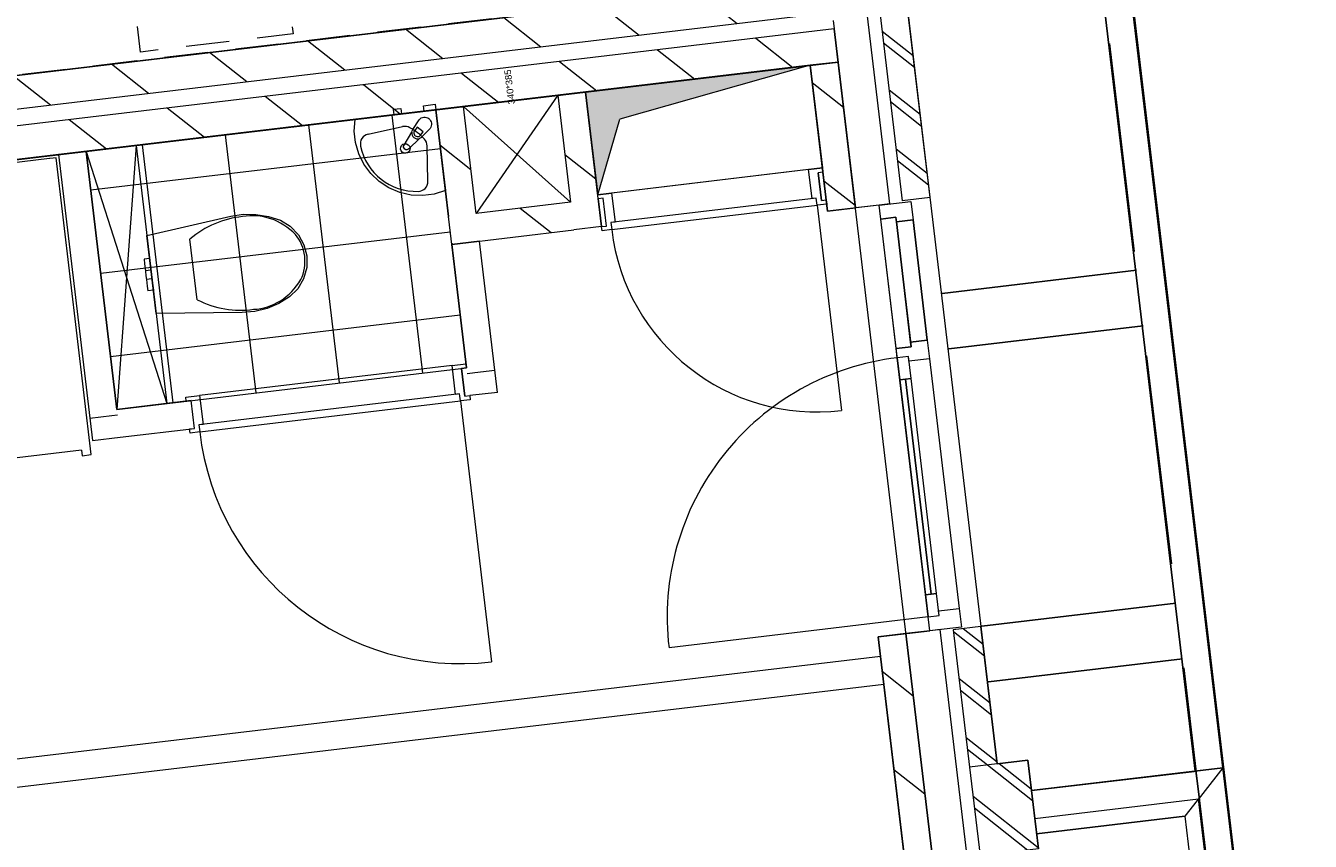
# Model space of a CAD drawing. Header units: metres. Extents: x 136314.7 to 136393.7, y 453293.7 to 453383.2.
# Tile 44 of 95: x 136337.8 to 136342.4, y 453336.6 to 453339.5. Entities that reach past the tile are written whole.
import ezdxf

# ---------------------------------------------------------------- set-up
doc = ezdxf.new("R2010")
doc.units = ezdxf.units.M
doc.set_wipeout_variables(frame=1)
for name, pattern in [('B0701', [234.1199934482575, 155.9999942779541, -78.11999917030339]), ('HIDDEN__G5', [1.125, 0.75, -0.375]), ('Wipeout_Contour', [1000, 0, -1000])]:
    doc.linetypes.add(name, pattern=pattern)
for name, color, linetype in [('-DR-nw-vh-band 10x20', 2, 'HIDDEN__G5'), ('-DR-nw-vh-kantverharding', 4, 'Continuous'), ('kavelgrens', 211, 'Continuous'), ('SIT_Situatie plgr_1_23 Vloeren', 7, 'Continuous'), ('SIT_Situatie plgr_1_74 Sanitair', 7, 'Continuous'), ('SIT_Situatie plgr_1_New_21 Buitenwanden', 7, 'Continuous'), ('SIT_Situatie plgr_1_New_21 Buitenwanden Afdek-arcering', 7, 'Continuous'), ('SIT_Situatie plgr_1_New_21 Buitenwanden Deuren', 7, 'Continuous'), ('SIT_Situatie plgr_1_New_21 Buitenwanden Doorsnede-arcering', 7, 'Continuous'), ('SIT_Situatie plgr_1_New_22 C Binnenwanden', 7, 'Continuous'), ('SIT_Situatie plgr_1_New_22 C Binnenwanden Doorsnede-arcering', 7, 'Continuous'), ('SIT_Situatie plgr_1_New_22 NC Binnenwanden', 7, 'Continuous'), ('SIT_Situatie plgr_1_New_22 NC Binnenwanden Deuren', 7, 'Continuous'), ('SIT_Situatie plgr_1_New_22 NC Binnenwanden Doorsnede-arcering', 7, 'Continuous'), ('SIT_Situatie plgr_1_New_23 Vloeren', 7, 'Continuous'), ('SIT_Situatie plgr_1_New_24 Trappen', 7, 'Continuous'), ('SIT_Situatie plgr_1_New_31 Buitenwandopeningen', 7, 'Continuous'), ('SIT_Situatie plgr_1_New_43 Vloerafwerking', 7, 'Continuous'), ('SIT_Situatie plgr_1_New_43 Vloerafwerking Afdek-arcering', 7, 'Continuous'), ('SIT_Situatie plgr_1_New_73 Keuken', 7, 'Continuous'), ('SIT_Situatie plgr_1_New_74 Sanitair', 7, 'Continuous'), ('SIT_Situatie plgr_1_New_74 Sanitair 2D arcering', 7, 'Continuous'), ('SIT_Situatie plgr_1_New_90 Terrein perceel', 7, 'Continuous')]:
    doc.layers.add(name, color=color, linetype=linetype)
doc.styles.add('GENERATED_STYLE_1', font='arial.ttf')
pattern_1 = [(141.7747708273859, (10009.07149272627, -8639.587878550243), (92.81315601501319, 117.8376767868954), []), (141.7747708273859, (9990.508861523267, -8663.155413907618), (92.81315601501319, 117.8376767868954), [])]
pattern_2 = [(141.7747708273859, (10009.07149272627, -8639.587878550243), (154.6885933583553, 196.396127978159), [])]

# ---------------------------------------------------------------- blocks, each defined once
blk = doc.blocks.new('*X32')
at = {"layer": 'SIT_Situatie plgr_1_New_22 NC Binnenwanden Doorsnede-arcering', "color": 7, "linetype": 'Continuous', "lineweight": 0}
blk.add_line((149796.8247538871, -109768.4553052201), (149816.6852647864, -109766.0959517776), dxfattribs=at)
blk = doc.blocks.new('*X33')
at = {"layer": 'SIT_Situatie plgr_1_New_22 NC Binnenwanden Doorsnede-arcering', "color": 7, "linetype": 'Continuous', "lineweight": 0}
blk.add_line((149717.3835102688, -109777.8926239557), (149796.824754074, -109768.4553051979), dxfattribs=at)
blk = doc.blocks.new('*X34')
at = {"layer": 'SIT_Situatie plgr_1_New_22 NC Binnenwanden Doorsnede-arcering', "color": 7, "linetype": 'Continuous', "lineweight": 0}
blk.add_line((151067.8873822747, -109617.4578810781), (151087.7479104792, -109615.0985255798), dxfattribs=at)
blk = doc.blocks.new('*X35')
at = {"layer": 'SIT_Situatie plgr_1_New_22 NC Binnenwanden Doorsnede-arcering', "color": 7, "linetype": 'Continuous', "lineweight": 0}
for p, q in [((151087.7479102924, -109615.098525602), (151095.2751277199, -109614.2043206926)), ((151095.2751277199, -109614.2043206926), (151167.189137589, -109605.6612088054))]:
    blk.add_line(p, q, dxfattribs=at)
blk = doc.blocks.new('*X36')
at = {"layer": 'SIT_Situatie plgr_1_New_22 NC Binnenwanden Doorsnede-arcering', "color": 7, "linetype": 'Continuous', "lineweight": 0}
for p, q in [((152341.5467761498, -108897.1792682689), (152346.6001017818, -108939.7170360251)), ((152346.6001017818, -108939.7170360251), (152353.3434482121, -108996.4810218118))]:
    blk.add_line(p, q, dxfattribs=at)
blk = doc.blocks.new('Woonblock 3 Jutfasehof')
at = {"layer": 'SIT_Situatie plgr_1_New_22 C Binnenwanden Doorsnede-arcering', "linetype": 'Continuous', "lineweight": 0}
h = blk.add_hatch(dxfattribs=at)
h.set_pattern_fill('130_KALKZANDSTEEN_0001', color=252, style=0, pattern_type=2)
h.set_pattern_definition(pattern_2)
h.paths.add_polyline_path([(-1721.963007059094, 5424.743942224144), (-12108.92656868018, 4190.812027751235), (-12094.77056201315, 4071.649921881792), (-1707.807000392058, 5305.581836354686)])
h = blk.add_hatch(dxfattribs=at)
h.set_pattern_fill('130_KALKZANDSTEEN_0001', color=252, style=0, pattern_type=2)
h.set_pattern_definition(pattern_2)
h.paths.add_polyline_path([(-1700.728997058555, 5246.000783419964), (-12087.69255867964, 4012.068868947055), (-12073.53655201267, 3892.906763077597), (-1686.572990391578, 5126.838677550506)])
at = {"layer": 'SIT_Situatie plgr_1_New_22 NC Binnenwanden Doorsnede-arcering', "linetype": 'Continuous', "lineweight": 0}
h = blk.add_hatch(dxfattribs=at)
h.set_pattern_fill('130_KALKZANDSTEEN_0001', color=252, style=0, pattern_type=2)
h.set_pattern_definition(pattern_2)
h.paths.add_polyline_path([(-1785.87474528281, 5115.042005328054), (-1723.82425223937, 4592.714798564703), (-1624.522497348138, 4604.511470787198), (-1686.572990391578, 5126.838677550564)])
h = blk.add_hatch(dxfattribs=at)
h.set_pattern_fill('130_KALKZANDSTEEN_0001', color=252, style=0, pattern_type=2)
h.set_pattern_definition(pattern_2)
h.paths.add_polyline_path([(-2544.801811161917, 4637.177065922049), (-2590.219002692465, 5019.488851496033), (-2689.520757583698, 5007.692179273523), (-2644.103565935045, 4625.380392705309)])
h = blk.add_hatch(dxfattribs=at)
h.set_pattern_fill('130_KALKZANDSTEEN_0001', color=252, style=0, pattern_type=2)
h.set_pattern_definition(pattern_2)
h.paths.add_polyline_path([(-2981.729715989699, 4585.271681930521), (-3027.146927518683, 4967.583573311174), (-3126.448682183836, 4955.786899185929), (-3081.031470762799, 4573.475008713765)])
h = blk.add_hatch(dxfattribs=at)
h.set_pattern_fill('130_KALKZANDSTEEN_0001', color=252, style=0, pattern_type=2)
h.set_pattern_definition(pattern_2)
h.paths.add_polyline_path([(-2644.103565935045, 4625.380392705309), (-2981.729715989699, 4585.271681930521), (-2969.933041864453, 4485.969927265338), (-2632.30689371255, 4526.078637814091)])
h = blk.add_hatch(dxfattribs=at)
h.set_pattern_fill('130_KALKZANDSTEEN_0001', color=252, style=0, pattern_type=2)
h.set_pattern_definition(pattern_2)
h.paths.add_polyline_path([(-3069.234796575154, 4474.173254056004), (-2981.729715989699, 4585.271681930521), (-3081.031470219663, 4573.475008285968)])
h = blk.add_hatch(dxfattribs=at)
h.set_pattern_fill('130_KALKZANDSTEEN_0001', color=252, style=0, pattern_type=2)
h.set_pattern_definition(pattern_2)
h.paths.add_polyline_path([(-2981.729715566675, 4585.271681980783), (-3069.234796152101, 4474.173254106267), (-2969.933041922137, 4485.969927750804)])
h = blk.add_hatch(dxfattribs=at)
h.set_pattern_fill('130_KALKZANDSTEEN_0001', color=252, style=0, pattern_type=2)
h.set_pattern_definition(pattern_2)
h.paths.add_polyline_path([(-1542.863300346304, 3069.425878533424), (-1445.304821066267, 2248.200365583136), (-1346.003066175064, 2259.997037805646), (-1443.561545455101, 3081.222550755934)])
at = {"layer": 'SIT_Situatie plgr_1_New_43 Vloerafwerking Afdek-arcering', "linetype": 'Continuous', "lineweight": 0}
h = blk.add_hatch(dxfattribs=at)
h.set_pattern_fill('950_RASTER_300_0001', color=252, style=0, pattern_type=2)
h.set_pattern_definition([(96.77477082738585, (-3697.195209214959, 4419.71467911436), (297.9052646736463, 35.39001666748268), []), (186.7747708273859, (-3697.195209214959, 4419.71467911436), (-35.3900166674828, 297.9052646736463), [])])
h.paths.add_polyline_path([(-3016.739627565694, 4032.280553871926), (-3126.448679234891, 4955.786874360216), (-4377.650790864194, 4807.148804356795), (-4267.941739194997, 3883.642483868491)])
at = {"layer": 'SIT_Situatie plgr_1_New_74 Sanitair 2D arcering', "linetype": 'Continuous', "lineweight": 0}
blk.add_hatch(color=252, dxfattribs=at).paths.add_polyline_path([(-1785.874802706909, 5115.041905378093), (-2590.219017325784, 5019.488860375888), (-2546.57132885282, 4652.072356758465), (-2467.342683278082, 4922.707078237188)])
at = {"layer": 'SIT_Situatie plgr_1_New_21 Buitenwanden', "color": 252, "linetype": 'Continuous', "lineweight": 0}
for p, q in [((-1358.162036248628, 3091.367688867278), (-1443.561545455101, 3081.222550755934)), ((-1320.427369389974, 3095.850424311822), (-1358.162036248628, 3091.367688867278))]:
    blk.add_line(p, q, dxfattribs=at)
at = {"layer": 'SIT_Situatie plgr_1_New_21 Buitenwanden', "color": 252, "linetype": 'Continuous', "lineweight": 0, "flags": 128}
for points in [[(-1704.267998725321, 5275.791309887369), (-1624.522494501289, 4604.511446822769)], [(-1443.561542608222, 3081.22252679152), (-1346.003066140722, 2259.997037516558)]]:
    blk.add_lwpolyline(points, dxfattribs=at)
at = {"layer": 'SIT_Situatie plgr_1_New_21 Buitenwanden Deuren', "color": 252, "linetype": 'Continuous', "lineweight": 0}
for p, q in [((-1479.601704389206, 4571.375934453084), (-1533.224652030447, 4565.00573145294)), ((-1477.59627011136, 4554.494636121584), (-1479.601704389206, 4571.375934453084)), ((-1418.015217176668, 4561.572639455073), (-1477.59627011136, 4554.494636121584)), ((-1477.59627011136, 4554.494636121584), (-1426.516679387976, 4124.518037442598)), ((-1366.935626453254, 4131.596040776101), (-1418.015217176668, 4561.572639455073)), ((-1478.1341927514, 4101.266536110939), (-1424.51124511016, 4107.636739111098)), ((-1474.241290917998, 4068.496956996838), (-1478.1341927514, 4101.266536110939)), ((-1426.516679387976, 4124.518037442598), (-1366.935626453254, 4131.596040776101)), ((-1424.51124511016, 4107.636739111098), (-1426.516679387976, 4124.518037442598)), ((-1366.935626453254, 4131.596040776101), (-1359.031856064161, 4065.063864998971)), ((-1434.520588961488, 4073.21562588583), (-1474.241290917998, 4068.496956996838)), ((-1434.520588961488, 4073.21562588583), (-1474.241290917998, 4068.496956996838)), ((-1364.060372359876, 3141.018566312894), (-1474.241290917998, 4068.496956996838)), ((-1474.241290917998, 4068.496956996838), (-1464.803953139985, 3989.055553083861)), ((-1432.515154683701, 4056.33432755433), (-1434.520588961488, 4073.21562588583)), ((-1425.083251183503, 3993.774221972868), (-1434.520588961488, 4073.21562588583)), ((-1359.031856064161, 4065.063864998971), (-1432.515154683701, 4056.33432755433)), ((-1359.031856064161, 4065.063864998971), (-1252.86180606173, 3171.348070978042)), ((-1464.803953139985, 3989.055553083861), (-1425.083251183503, 3993.774221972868)), ((-1444.943602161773, 3991.414887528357), (-1353.637359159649, 3222.819304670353)), ((-1333.777008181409, 3225.178639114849), (-1373.49771013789, 3220.459970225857)), ((-1373.49771013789, 3220.459970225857), (-1364.060372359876, 3141.018566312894)), ((-1324.339670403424, 3145.737235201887), (-1333.777008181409, 3225.178639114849)), ((-1364.060372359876, 3141.018566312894), (-2291.538763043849, 3030.837647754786)), ((-1364.060372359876, 3141.018566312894), (-1324.339670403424, 3145.737235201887)), ((-1364.060372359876, 3141.018566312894), (-1324.339670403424, 3145.737235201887)), ((-1358.162036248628, 3091.367688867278), (-1364.060372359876, 3141.018566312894)), ((-1326.345104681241, 3162.618533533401), (-1252.86180606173, 3171.348070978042)), ((-1324.339670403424, 3145.737235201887), (-1326.345104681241, 3162.618533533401)), ((-1358.162036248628, 3091.367688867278), (-1443.561545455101, 3081.222550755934)), ((-1320.427369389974, 3095.850424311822), (-1358.162036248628, 3091.367688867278)), ((-1320.427369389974, 3095.850424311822), (-1358.162036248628, 3091.367688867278))]:
    blk.add_line(p, q, dxfattribs=at)
at = {"layer": 'SIT_Situatie plgr_1_New_21 Buitenwanden Deuren', "color": 252, "linetype": 'Continuous', "lineweight": 0, "flags": 128}
for points in [[(-1478.1341927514, 4101.266536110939), (-1533.224652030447, 4565.00573145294), (-1479.601704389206, 4571.375934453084), (-1424.51124511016, 4107.636739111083)], [(-1426.516679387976, 4124.518037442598), (-1477.59627011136, 4554.494636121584), (-1418.015217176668, 4561.572639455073), (-1366.935626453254, 4131.596040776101)], [(-1464.803953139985, 3989.055553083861), (-1373.49771013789, 3220.459970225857), (-1353.637359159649, 3222.819304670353), (-1444.943602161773, 3991.414887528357)], [(-1444.943602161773, 3991.414887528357), (-1353.637359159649, 3222.819304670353), (-1333.777008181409, 3225.178639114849), (-1425.083251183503, 3993.774221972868)]]:
    blk.add_lwpolyline(points, close=True, dxfattribs=at)
at = {"layer": 'SIT_Situatie plgr_1_New_21 Buitenwanden Deuren', "color": 252, "linetype": 'Continuous', "lineweight": 0}
blk.add_arc((-1364.060372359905, 3141.018566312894), 933.9999999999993, 96.7747708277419, 186.7747708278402, dxfattribs=at)
at = {"layer": 'SIT_Situatie plgr_1_New_22 C Binnenwanden', "color": 252, "linetype": 'Continuous', "lineweight": 0, "flags": 128}
for points in [[(-1721.963007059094, 5424.743942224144), (-12108.92656868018, 4190.812027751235)], [(-12094.77056201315, 4071.649921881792), (-1707.807000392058, 5305.581836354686)], [(-1700.728997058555, 5246.000783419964), (-12087.69255867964, 4012.068868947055)], [(-1686.572990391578, 5126.838677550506), (-1700.728997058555, 5246.000783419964)], [(-12073.53655201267, 3892.906763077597), (-1686.572990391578, 5126.838677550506)]]:
    blk.add_lwpolyline(points, dxfattribs=at)
at = {"layer": 'SIT_Situatie plgr_1_New_22 NC Binnenwanden', "color": 252, "linetype": 'Continuous', "lineweight": 0}
for p, q in [((-1746.038742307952, 4631.363953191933), (-1757.835414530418, 4730.66570808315)), ((-2515.627342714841, 4539.939743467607), (-2527.424014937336, 4639.241498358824)), ((-3022.320768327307, 3930.914587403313), (-3034.117440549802, 4030.21634229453)), ((-3990.51287851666, 3815.897033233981), (-4002.309550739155, 3915.198788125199))]:
    blk.add_line(p, q, dxfattribs=at)
at = {"layer": 'SIT_Situatie plgr_1_New_22 NC Binnenwanden', "color": 252, "linetype": 'Continuous', "lineweight": 0, "flags": 128}
for points in [[(-1686.572990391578, 5126.838677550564), (-1785.87474528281, 5115.042005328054)], [(-1785.87474528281, 5115.042005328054), (-1723.82425223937, 4592.714798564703)], [(-1624.522497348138, 4604.511470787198), (-1686.572990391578, 5126.838677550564)], [(-2590.219002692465, 5019.488851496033), (-2689.520757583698, 5007.692179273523)], [(-2533.00513893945, 4537.875311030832), (-2590.219002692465, 5019.488851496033)], [(-3027.146927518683, 4967.583573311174), (-3126.448682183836, 4955.786899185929)], [(-2981.729715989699, 4585.271681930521), (-3027.146927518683, 4967.583573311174)], [(-2689.520757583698, 5007.692179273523), (-2644.103565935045, 4625.380392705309)], [(-3126.448682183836, 4955.786899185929), (-3081.031470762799, 4573.47500871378)], [(-4377.650790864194, 4807.148804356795), (-4476.952545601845, 4795.352130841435)], [(-4476.952545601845, 4795.352130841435), (-4355.446830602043, 3772.544243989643)], [(-4267.941749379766, 3883.642672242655), (-4377.650790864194, 4807.148804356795)], [(-1740.457607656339, 4732.730125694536), (-1757.835408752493, 4730.665708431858)], [(-1728.660933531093, 4633.428371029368), (-1740.457607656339, 4732.730125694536)], [(-2644.103565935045, 4625.380392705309), (-2981.729715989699, 4585.271681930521)], [(-2527.42401011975, 4639.24148363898), (-2544.801811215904, 4637.177066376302)], [(-2544.801811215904, 4637.177066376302), (-2533.005138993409, 4537.875311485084)], [(-1746.038746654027, 4631.363952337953), (-1728.660933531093, 4633.428371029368)], [(-1723.82425223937, 4592.714798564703), (-1624.522497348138, 4604.511470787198)], [(-3069.234796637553, 4474.173254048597), (-3081.031470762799, 4573.47500871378)], [(-3069.234796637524, 4474.173254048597), (-2632.30689371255, 4526.078637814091)], [(-2533.00513893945, 4537.875311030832), (-2632.30689371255, 4526.078637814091)], [(-2533.005138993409, 4537.875311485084), (-2515.62733785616, 4539.939728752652)], [(-2969.933041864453, 4485.969927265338), (-3069.234796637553, 4474.173254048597)], [(-3069.234796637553, 4474.173254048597), (-3016.739634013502, 4032.280759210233)], [(-2905.641205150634, 3944.775678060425), (-2969.933041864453, 4485.969927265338)], [(-3016.739634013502, 4032.280759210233), (-3034.117447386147, 4030.216340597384)], [(-4002.309549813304, 3915.198774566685), (-4267.941749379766, 3883.642672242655)], [(-3022.320757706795, 3930.914587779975), (-3004.942959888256, 3932.97900454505)], [(-2905.641205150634, 3944.775678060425), (-3004.942959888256, 3932.97900454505)], [(-4355.446830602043, 3772.544243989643), (-4256.145075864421, 3784.340917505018)], [(-4256.145075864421, 3784.340917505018), (-3990.512887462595, 3815.897018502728)], [(-1443.561545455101, 3081.222550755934), (-1542.863300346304, 3069.425878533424)], [(-1346.003066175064, 2259.997037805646), (-1443.561545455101, 3081.222550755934)], [(-1542.863300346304, 3069.425878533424), (-1445.304821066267, 2248.200365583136)], [(-1534.605703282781, 2999.914717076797), (-5241.043674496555, 2559.603854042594)], [(-1522.809029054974, 2900.612962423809), (-1534.605703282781, 2999.914717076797)], [(-5229.247000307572, 2460.302099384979), (-1522.809029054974, 2900.612962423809)]]:
    blk.add_lwpolyline(points, dxfattribs=at)
at = {"layer": 'SIT_Situatie plgr_1_New_22 NC Binnenwanden Deuren', "color": 252, "linetype": 'Continuous', "lineweight": 0}
for p, q in [((-1791.877986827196, 4741.727051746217), (-2496.920444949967, 4657.970665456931)), ((-1791.877986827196, 4741.727051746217), (-1742.227109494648, 4747.625388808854)), ((-1779.550462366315, 4637.956718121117), (-1791.877986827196, 4741.727051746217)), ((-1742.227109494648, 4747.625388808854), (-1740.457608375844, 4732.730125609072)), ((-1740.457608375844, 4732.730125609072), (-1757.835415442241, 4730.665707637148)), ((-1757.835415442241, 4730.665707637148), (-1746.038741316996, 4631.36395297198)), ((-1746.038741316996, 4631.36395297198), (-1757.835415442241, 4730.665707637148)), ((-1746.038741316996, 4631.36395297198), (-1757.835415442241, 4730.665707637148)), ((-2546.571322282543, 4652.072328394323), (-2496.920444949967, 4657.970665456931)), ((-2544.801821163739, 4637.177065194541), (-2546.571322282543, 4652.072328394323)), ((-2496.920444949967, 4657.970665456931), (-2484.592920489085, 4554.200331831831)), ((-2527.424014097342, 4639.24148316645), (-2544.801821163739, 4637.177065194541)), ((-2515.627339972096, 4539.939728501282), (-2527.424014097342, 4639.24148316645)), ((-2515.627339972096, 4539.939728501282), (-2527.424014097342, 4639.24148316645)), ((-2515.627339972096, 4539.939728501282), (-2527.424014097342, 4639.24148316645)), ((-1764.655199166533, 4639.726219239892), (-2499.488183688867, 4552.430830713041)), ((-2496.480031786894, 4527.108883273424), (-1761.647047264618, 4614.404271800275)), ((-2496.480031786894, 4527.108883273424), (-1761.647047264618, 4614.404271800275)), ((-1764.655199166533, 4639.726219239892), (-1779.550462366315, 4637.956718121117)), ((-1761.647047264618, 4614.404271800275), (-1764.655199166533, 4639.726219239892)), ((-1761.647047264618, 4614.404271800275), (-1764.655199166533, 4639.726219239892)), ((-1726.891433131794, 4618.533107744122), (-1761.647047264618, 4614.404271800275)), ((-1761.647047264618, 4614.404271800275), (-1674.351658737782, 3879.57128727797)), ((-1746.038741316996, 4631.36395297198), (-1728.660934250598, 4633.42837094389)), ((-1728.660934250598, 4633.42837094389), (-1726.891433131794, 4618.533107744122)), ((-2484.592920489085, 4554.200331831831), (-2499.488183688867, 4552.430830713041)), ((-2499.488183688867, 4552.430830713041), (-2496.480031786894, 4527.108883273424)), ((-2499.488183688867, 4552.430830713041), (-2496.480031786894, 4527.108883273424)), ((-2533.005147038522, 4537.875310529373), (-2515.627339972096, 4539.939728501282)), ((-2531.235645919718, 4522.980047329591), (-2533.005147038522, 4537.875310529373)), ((-2496.480031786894, 4527.108883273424), (-2531.235645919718, 4522.980047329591)), ((-3068.160012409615, 4041.277685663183), (-3018.509135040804, 4047.176022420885)), ((-3018.509135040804, 4047.176022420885), (-3016.739634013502, 4032.280759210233)), ((-3068.160012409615, 4041.277685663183), (-3971.805980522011, 3933.927956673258)), ((-3055.832488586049, 3937.507351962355), (-3068.160012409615, 4041.277685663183)), ((-3016.739634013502, 4032.280759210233), (-3034.117441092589, 4030.216341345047)), ((-3034.117441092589, 4030.216341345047), (-3022.320767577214, 3930.91458660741)), ((-3022.320767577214, 3930.91458660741), (-3034.117441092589, 4030.216341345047)), ((-3022.320767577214, 3930.91458660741), (-3034.117441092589, 4030.216341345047)), ((-4021.456857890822, 3928.029619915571), (-3971.805980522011, 3933.927956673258)), ((-4019.68735686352, 3913.134356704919), (-4021.456857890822, 3928.029619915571)), ((-4002.309549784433, 3915.198774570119), (-4019.68735686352, 3913.134356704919)), ((-3990.512876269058, 3815.897019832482), (-4002.309549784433, 3915.198774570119)), ((-3990.512876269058, 3815.897019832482), (-4002.309549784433, 3915.198774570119)), ((-3990.512876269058, 3815.897019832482), (-4002.309549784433, 3915.198774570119)), ((-3040.937225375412, 3939.276852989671), (-3974.373719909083, 3828.388121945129)), ((-3971.805980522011, 3933.927956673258), (-3959.478456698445, 3830.157622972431)), ((-3971.36556816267, 3803.06617448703), (-3037.929073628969, 3913.954905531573)), ((-3971.36556816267, 3803.06617448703), (-3037.929073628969, 3913.954905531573)), ((-3040.937225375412, 3939.276852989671), (-3055.832488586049, 3937.507351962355)), ((-3037.929073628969, 3913.954905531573), (-3040.937225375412, 3939.276852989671)), ((-3037.929073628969, 3913.954905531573), (-3040.937225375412, 3939.276852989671)), ((-3003.173459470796, 3918.083741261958), (-3037.929073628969, 3913.954905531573)), ((-3037.929073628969, 3913.954905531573), (-2927.040342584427, 2980.518410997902)), ((-3022.320767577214, 3930.91458660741), (-3004.942960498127, 3932.979004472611)), ((-3004.942960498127, 3932.979004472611), (-3003.173459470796, 3918.083741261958)), ((-3959.478456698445, 3830.157622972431), (-3974.373719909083, 3828.388121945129)), ((-3974.373719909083, 3828.388121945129), (-3971.36556816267, 3803.06617448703)), ((-3974.373719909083, 3828.388121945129), (-3971.36556816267, 3803.06617448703)), ((-4007.890683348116, 3813.832601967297), (-3990.512876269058, 3815.897019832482)), ((-4006.121182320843, 3798.937338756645), (-4007.890683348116, 3813.832601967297)), ((-3971.36556816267, 3803.06617448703), (-4006.121182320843, 3798.937338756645))]:
    blk.add_line(p, q, dxfattribs=at)
for centre, radius in [((-1761.647047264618, 4614.404271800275), 739.9999999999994), ((-3037.929073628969, 3913.954905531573), 940.0000000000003)]:
    blk.add_arc(centre, radius, 186.7747708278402, 276.7747708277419, dxfattribs=at)
at = {"layer": 'SIT_Situatie plgr_1_New_23 Vloeren', "color": 252, "linetype": 'Continuous', "lineweight": 0, "flags": 128}
for points in [[(-1707.807561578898, 5305.590546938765), (-2314.173933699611, 10409.68990168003), (-12701.11926543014, 9175.760152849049), (-12094.78014155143, 4071.648783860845)], [(-1094.380606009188, 141.8992925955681), (-1700.746978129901, 5245.998647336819), (-12087.69230986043, 4012.068898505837), (-11481.35318598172, -1092.042470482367)]]:
    blk.add_lwpolyline(points, close=True, dxfattribs=at)
at = {"layer": 'SIT_Situatie plgr_1_New_24 Trappen', "color": 252, "linetype": 'Continuous', "lineweight": 0}
for p, q in [((-4485.703213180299, 4784.242788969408), (-4518.472791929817, 4780.349884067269)), ((-4359.478720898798, 3721.714023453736), (-4485.703213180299, 4784.242788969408)), ((-4508.54261655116, 4781.52955221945), (-6208.021044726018, 4579.637792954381)), ((-4394.607635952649, 3737.681469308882), (-5324.568560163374, 3627.205546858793)), ((-4394.607635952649, 3737.681469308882), (-4392.248299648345, 3717.821118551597)), ((-4392.248299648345, 3717.821118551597), (-4359.478720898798, 3721.714023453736))]:
    blk.add_line(p, q, dxfattribs=at)
at = {"layer": 'SIT_Situatie plgr_1_New_43 Vloerafwerking', "color": 252, "linetype": 'Continuous', "lineweight": 0, "flags": 128}
for points in [[(-1821.264640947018, 5412.94728437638), (-2156.290268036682, 8233.116925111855), (-1971.5890308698, 8255.058732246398), (-2152.549995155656, 9778.347756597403), (-2337.251232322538, 9756.405949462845), (-2399.301558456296, 10278.73309396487), (-12587.66177380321, 9068.394504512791), (-12475.23949386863, 8122.048833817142), (-12657.95474358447, 8100.342954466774), (-12304.76238594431, 5127.248486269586), (-12122.0471362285, 5148.954365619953), (-12009.62485629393, 4202.608694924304)], [(-3016.739627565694, 4032.280553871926), (-3126.448679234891, 4955.786874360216), (-4377.650790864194, 4807.148804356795), (-4267.941739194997, 3883.642483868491)]]:
    blk.add_lwpolyline(points, close=True, dxfattribs=at)
at = {"layer": 'SIT_Situatie plgr_1_New_73 Keuken', "color": 252, "linetype": 'B0701', "lineweight": 0, "flags": 128}
for points in [[(-2417.075344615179, 5342.167120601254), (-4800.317459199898, 5059.046963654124), (-4871.097498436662, 5654.857492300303), (-2487.855383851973, 5937.977649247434)], [(-4242.203859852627, 5659.075471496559), (-3696.044208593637, 5723.957174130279), (-3637.060842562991, 5227.448400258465), (-4183.22049382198, 5162.566697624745)]]:
    blk.add_lwpolyline(points, close=True, dxfattribs=at)
at = {"layer": 'SIT_Situatie plgr_1_New_74 Sanitair', "color": 252, "linetype": 'Continuous', "lineweight": 0}
for p, q in [((-1785.874802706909, 5115.041905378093), (-2590.219017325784, 5019.488860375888)), ((-1785.874802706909, 5115.041905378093), (-2467.342683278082, 4922.707078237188)), ((-1785.874802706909, 5115.041905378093), (-1742.227114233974, 4747.62540176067)), ((-2590.219017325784, 5019.488860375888), (-2546.57132885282, 4652.072356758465)), ((-3027.146908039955, 4967.583471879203), (-2689.520757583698, 5007.692179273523)), ((-2981.729715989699, 4585.271681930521), (-3027.146908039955, 4967.583471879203)), ((-2644.103565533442, 4625.380389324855), (-3027.146908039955, 4967.583471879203)), ((-2689.520757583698, 5007.692179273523), (-2981.729715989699, 4585.271681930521)), ((-2689.520757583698, 5007.692179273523), (-2644.103565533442, 4625.380389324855)), ((-2546.57132885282, 4652.072356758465), (-2467.342683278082, 4922.707078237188)), ((-3368.515717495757, 4868.680413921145), (-3245.106535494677, 4895.585397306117)), ((-3192.688092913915, 4893.650042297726), (-3201.889339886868, 4881.967931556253)), ((-3171.320194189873, 4876.819923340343), (-3192.688092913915, 4893.650042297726)), ((-3180.521441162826, 4865.13781259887), (-3171.320194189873, 4876.819923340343)), ((-4198.907638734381, 4828.382817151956), (-4267.941749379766, 3883.642672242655)), ((-4377.650797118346, 4807.148803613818), (-4089.19859099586, 3904.876685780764)), ((-3154.371870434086, 4700.190334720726), (-3157.161595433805, 4826.389620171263)), ((-1742.227114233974, 4747.62540176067), (-2546.57132885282, 4652.072356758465)), ((-2644.103565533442, 4625.380389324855), (-2981.729715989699, 4585.271681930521)), ((-3993.697601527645, 4384.491321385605), (-4006.549069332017, 4492.672091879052)), ((-4150.77721051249, 4423.231654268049), (-4170.637561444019, 4420.872319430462)), ((-4170.637561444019, 4420.872319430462), (-4168.668116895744, 4404.293977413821)), ((-4150.77721051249, 4423.231654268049), (-4148.807765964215, 4406.653312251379)), ((-4168.668116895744, 4404.293977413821), (-4165.800925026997, 4380.158600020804)), ((-4145.940574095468, 4382.517934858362), (-4165.800925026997, 4380.158600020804)), ((-4165.800925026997, 4380.158600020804), (-4165.248098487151, 4375.505030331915)), ((-4165.248098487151, 4375.505030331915), (-4163.913457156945, 4364.270319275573)), ((-4148.807765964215, 4406.653312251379), (-4145.940574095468, 4382.517934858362)), ((-4145.940574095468, 4382.517934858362), (-4145.387747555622, 4377.864365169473)), ((-4145.387747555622, 4377.864365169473), (-4144.053106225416, 4366.629654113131)), ((-3980.845333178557, 4276.31016449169), (-3993.697601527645, 4384.491321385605)), ((-4163.913457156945, 4364.270319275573), (-4162.578815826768, 4353.035608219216)), ((-4162.578815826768, 4353.035608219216), (-4162.025989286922, 4348.382038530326)), ((-4142.165638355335, 4350.741373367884), (-4162.025989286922, 4348.382038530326)), ((-4162.025989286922, 4348.382038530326), (-4159.158797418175, 4324.246661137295)), ((-4159.158797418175, 4324.246661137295), (-4157.189352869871, 4307.668319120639)), ((-4144.053106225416, 4366.629654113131), (-4142.718464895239, 4355.394943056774)), ((-4142.718464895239, 4355.394943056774), (-4142.165638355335, 4350.741373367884)), ((-4142.165638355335, 4350.741373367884), (-4139.298446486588, 4326.605995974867)), ((-4139.298446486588, 4326.605995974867), (-4137.329001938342, 4310.027653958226)), ((-4137.329001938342, 4310.027653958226), (-4157.189352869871, 4307.668319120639))]:
    blk.add_line(p, q, dxfattribs=at)
at = {"layer": 'SIT_Situatie plgr_1_New_74 Sanitair', "color": 252, "linetype": 'Continuous', "lineweight": 0, "flags": 128}
for points in [[(-3126.448682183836, 4955.786899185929), (-3168.155419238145, 4950.832296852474), (-3170.514753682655, 4970.692647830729), (-3128.808016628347, 4975.647250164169)], [(-3092.131121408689, 4666.909328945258), (-3131.853116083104, 4654.254669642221), (-3173.185622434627, 4648.806835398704), (-3214.830205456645, 4650.736966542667), (-3255.478626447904, 4659.98442920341), (-3293.853940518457, 4676.258720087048), (-3328.750611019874, 4699.048592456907), (-3359.072380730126, 4727.638116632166), (-3383.866710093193, 4761.129170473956), (-3402.354700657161, 4798.469653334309), (-3413.955563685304, 4838.48653714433), (-3418.304865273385, 4879.922716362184), (-3415.265974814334, 4921.476499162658), (-3126.448682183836, 4955.786899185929)], [(-3248.589840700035, 4941.276992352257), (-3275.401314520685, 4938.091890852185), (-3277.760648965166, 4957.95224183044), (-3250.949175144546, 4961.137343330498)], [(-4198.907638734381, 4828.382817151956), (-4089.19859099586, 3904.876685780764), (-4267.941749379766, 3883.642672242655), (-4377.650797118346, 4807.148803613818)], [(-3770.06251133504, 4581.673280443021), (-3725.37471199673, 4574.489674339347), (-3682.346872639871, 4560.446574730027), (-3647.008312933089, 4538.866893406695), (-3618.331248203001, 4508.998475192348), (-3598.207058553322, 4472.8112752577), (-3587.962790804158, 4432.69108769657), (-3588.52233513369, 4391.28744797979), (-3599.608264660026, 4351.392603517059), (-3620.489425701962, 4315.636854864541), (-3649.788612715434, 4286.378452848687), (-3688.328785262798, 4262.645380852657), (-3730.089801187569, 4245.191981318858), (-3774.056316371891, 4234.442602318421), (-3819.159363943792, 4230.658595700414), (-4127.422768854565, 4226.639208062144), (-4160.683443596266, 4506.620100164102), (-3860.058032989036, 4574.934408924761), (-3815.323767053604, 4581.822736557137)]]:
    blk.add_lwpolyline(points, close=True, dxfattribs=at)
blk.add_lwpolyline([(-3146.951106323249, 4889.335354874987), (-3176.051929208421, 4858.852894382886, -0.1210195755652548), (-3184.507462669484, 4853.402744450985), (-3222.468687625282, 4815.921017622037, -0.8825662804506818), (-3239.908663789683, 4829.657364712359), (-3212.363924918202, 4875.343487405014, -0.1210195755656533), (-3209.046478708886, 4884.840578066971), (-3186.230331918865, 4920.273073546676, -0.9999999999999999)], format="xyb", close=True, dxfattribs=at)
at = {"layer": 'SIT_Situatie plgr_1_New_74 Sanitair', "color": 252, "linetype": 'Continuous', "lineweight": 0}
for centre, radius, start, end in [((-3191.373621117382, 4873.339282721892), 21.08576984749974, 174.5457962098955, 289.0037454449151), ((-3191.205390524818, 4873.552872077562), 13.59999999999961, 141.774770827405, 321.774770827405)]:
    blk.add_arc(centre, radius, start, end, dxfattribs=at)
for centre, major_axis, ratio, start_param, end_param in [((-3236.997306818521, 4858.411081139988), (-37.80636420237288, -4.491252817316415), 0.999371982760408, 4.101740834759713, 4.80886275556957), ((-3327.31237218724, 4700.906536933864), (-218.160712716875, -25.91666605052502), 0.999371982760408, 3.77528666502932, 4.078647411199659), ((-3360.966644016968, 4834.073960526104), (-35.19702690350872, -4.181273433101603), 0.9993719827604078, 4.8088627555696, 6.390801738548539), ((-3195.224176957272, 4825.543650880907), (-37.80636420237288, -4.491252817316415), 0.999371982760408, 3.045512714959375, 3.752634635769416), ((-3196.310076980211, 4866.798096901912), (-201.6415462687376, -23.95425166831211), 0.9993719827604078, 0.08270488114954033, 1.486579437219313), ((-3189.805231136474, 4699.402801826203), (-35.19702690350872, -4.181273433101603), 0.9993719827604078, 1.463573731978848, 3.045512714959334), ((-3776.531814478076, 4150.379533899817), (-50.16538844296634, 422.2810478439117), 0.8755458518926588, 6.259569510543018, 6.81259006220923), ((-3775.253234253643, 4320.352153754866), (-30.30513759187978, 255.1018870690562), 0.8755458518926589, 5.438327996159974, 6.338916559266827), ((-3715.806973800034, 4416.68515002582), (-16.34095301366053, 137.5544967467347), 0.8755458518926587, 4.718249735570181, 5.344893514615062), ((-3715.99599760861, 4418.298768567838), (-16.34059605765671, 137.5514919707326), 0.8755458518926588, 4.079884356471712, 4.706528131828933), ((-3796.359959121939, 4498.023824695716), (-30.30512612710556, 255.1017905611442), 0.8755458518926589, 3.085865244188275, 3.986453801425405), ((-3837.425173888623, 4662.966161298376), (-50.16538613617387, 422.2810284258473), 0.8755458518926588, 2.612190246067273, 3.165210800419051)]:
    blk.add_ellipse(centre, major_axis=major_axis, ratio=ratio, start_param=start_param, end_param=end_param, dxfattribs=at)
blk.add_ellipse((-3235.512901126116, 4817.405950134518), major_axis=(-17.05681557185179, -2.026285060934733), ratio=0.9993719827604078, dxfattribs=at)
at = {"layer": 'SIT_Situatie plgr_1_New_90 Terrein perceel', "color": 252, "linetype": 'Continuous', "lineweight": 0, "flags": 128}
for points in [[(-408.2567625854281, 2588.915812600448), (-806.5125011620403, 5941.343767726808), (-1392.39261495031, 5871.743430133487), (-1379.416278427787, 5762.511524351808), (-1488.648442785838, 5749.535157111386), (-1116.34546940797, 2615.571789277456), (-1007.113305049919, 2628.548156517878), (-994.1368763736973, 2519.315475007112)], [(-803.7385815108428, 916.5851336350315), (-790.7622406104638, 807.3531910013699), (-204.8821324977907, 876.953527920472), (-396.4600914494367, 2489.614044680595), (-982.3401995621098, 2420.013707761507), (-969.3638340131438, 2310.781768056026), (-1078.596688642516, 2297.805318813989), (-912.9714361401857, 903.6086843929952)]]:
    blk.add_lwpolyline(points, close=True, dxfattribs=at)
for points in [[(-707.2107471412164, 5953.140439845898), (-806.5124937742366, 5941.343768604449), (-408.2567551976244, 2588.915813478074), (-308.9550085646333, 2600.712484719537)], [(-308.9550085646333, 2600.712484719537), (-707.2107471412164, 5953.140439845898)]]:
    blk.add_lwpolyline(points, dxfattribs=at)
at = {"layer": 'SIT_Situatie plgr_1_23 Vloeren', "color": 252, "linetype": 'Continuous', "lineweight": 0}
for name in ['*X36', '*X34', '*X35', '*X32', '*X33']:
    blk.add_blockref(name, (-154082.2676605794, 113629.878112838), dxfattribs=at)
at = {"layer": 'SIT_Situatie plgr_1_74 Sanitair', "color": 252, "linetype": 'Continuous', "lineweight": 0, "insert": (-2869.724194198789, 5099.843010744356), "char_height": 24, "attachment_point": 6, "rotation": 96.77477082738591, "style": 'GENERATED_STYLE_1'}
blk.add_mtext('\\A1;340*385', dxfattribs=at)
at = {"color": 252, "linetype": 'Wipeout_Contour', "lineweight": 0, "ltscale": 749452.8600938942}
blk.add_wipeout([(-1535.454752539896, 5295.845683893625), (-1456.4170514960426, 4630.523950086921), (-1357.1152966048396, 4642.320622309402), (-1436.152997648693, 5307.642356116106)], dxfattribs=at).dxf.layer = 'SIT_Situatie plgr_1_New_21 Buitenwanden Afdek-arcering'
at = {"color": 252, "linetype": 'Wipeout_Contour', "lineweight": 0, "ltscale": 755200.2853444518}
blk.add_wipeout([(-1274.040498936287, 3095.3188194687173), (-1215.6469714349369, 2603.775132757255), (-1116.3452165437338, 2615.5718049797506), (-1174.7387440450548, 3107.1154916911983)], dxfattribs=at).dxf.layer = 'SIT_Situatie plgr_1_New_21 Buitenwanden Afdek-arcering'
at = {"color": 252, "linetype": 'Wipeout_Contour', "lineweight": 0, "ltscale": 569063.8527914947}
blk.add_wipeout([(-396.4600907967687, 2489.6140391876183), (-297.1583352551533, 2501.41071148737), (-308.9550075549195, 2600.7124670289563)], dxfattribs=at).dxf.layer = 'SIT_Situatie plgr_1_New_21 Buitenwanden Afdek-arcering'
at = {"layer": 'SIT_Situatie plgr_1_New_21 Buitenwanden Doorsnede-arcering', "linetype": 'Continuous', "lineweight": 0}
h = blk.add_hatch(dxfattribs=at)
h.set_pattern_fill('145_BAKSTEEN_0001', color=252, style=0, pattern_type=2)
h.set_pattern_definition(pattern_1)
h.paths.add_polyline_path([(-1535.454752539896, 5295.845683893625), (-1456.417051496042, 4630.523950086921), (-1357.115296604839, 4642.320622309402), (-1436.152997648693, 5307.642356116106)])
h = blk.add_hatch(dxfattribs=at)
h.set_pattern_fill('145_BAKSTEEN_0001', color=252, style=0, pattern_type=2)
h.set_pattern_definition(pattern_1)
h.paths.add_polyline_path([(-1274.040498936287, 3095.31881946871), (-1215.646971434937, 2603.775132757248), (-1116.345216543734, 2615.571804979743), (-1174.738744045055, 3107.115491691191)])
at = {"layer": 'SIT_Situatie plgr_1_New_21 Buitenwanden', "color": 252, "linetype": 'Continuous', "lineweight": 0}
for p, q in [((-1539.122988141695, 4614.656608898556), (-1624.522497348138, 4604.511470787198)), ((-1501.388321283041, 4619.139344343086), (-1539.122988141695, 4614.656608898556))]:
    blk.add_line(p, q, dxfattribs=at)
at = {"layer": 'SIT_Situatie plgr_1_New_21 Buitenwanden', "color": 252, "linetype": 'Continuous', "lineweight": 0, "flags": 128}
for points in [[(-1501.388318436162, 4619.139320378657), (-1581.133822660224, 5290.419183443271)], [(-1535.454752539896, 5295.845683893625), (-1456.417051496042, 4630.523950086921)], [(-1535.454752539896, 5295.845683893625), (-1456.417051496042, 4630.523950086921)], [(-1357.115296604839, 4642.320622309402), (-1436.152997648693, 5307.642356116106)], [(-1357.115296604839, 4642.320622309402), (-1436.152997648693, 5307.642356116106)], [(-1357.115296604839, 4642.320622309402), (-1456.417051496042, 4630.523950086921)], [(-1222.868890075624, 2274.62491107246), (-1320.427366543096, 3095.850400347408)], [(-1174.738744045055, 3107.115491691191), (-1274.040498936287, 3095.31881946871)], [(-1274.040498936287, 3095.31881946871), (-1215.646971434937, 2603.775132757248)], [(-1274.040498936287, 3095.31881946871), (-1215.646971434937, 2603.775132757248)], [(-1116.345216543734, 2615.571804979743), (-1174.738744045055, 3107.115491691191)], [(-1116.345216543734, 2615.571804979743), (-1174.738744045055, 3107.115491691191)], [(-1007.113286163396, 2628.54814442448), (-1116.345216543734, 2615.571804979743)], [(-1116.345216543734, 2615.571804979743), (-1215.646971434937, 2603.775132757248)], [(-1215.646971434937, 2603.775132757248), (-1177.897620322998, 2286.009517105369)]]:
    blk.add_lwpolyline(points, dxfattribs=at)
at = {"layer": 'SIT_Situatie plgr_1_New_21 Buitenwanden Deuren', "color": 252, "linetype": 'Continuous', "lineweight": 0}
for p, q in [((-1539.122988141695, 4614.656608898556), (-1624.522497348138, 4604.511470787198)), ((-1539.122988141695, 4614.656608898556), (-1425.918987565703, 4628.104815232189)), ((-1501.388321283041, 4619.139344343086), (-1539.122988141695, 4614.656608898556)), ((-1501.388321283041, 4619.139344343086), (-1539.122988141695, 4614.656608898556)), ((-1533.224652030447, 4565.00573145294), (-1539.122988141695, 4614.656608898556)), ((-1425.918987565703, 4628.104815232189), (-1418.015217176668, 4561.572639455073)), ((-1252.86180606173, 3171.348070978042), (-1244.958035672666, 3104.815895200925)), ((-1244.958035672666, 3104.815895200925), (-1358.162036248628, 3091.367688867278))]:
    blk.add_line(p, q, dxfattribs=at)
at = {"layer": 'SIT_Situatie plgr_1_New_43 Vloerafwerking', "color": 252, "linetype": 'Continuous', "lineweight": 0, "flags": 128}
blk.add_lwpolyline([(-1207.837685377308, 249.2560300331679), (-1542.863312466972, 3069.425670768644), (-1358.16207530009, 3091.367477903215), (-1539.123039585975, 4614.65650225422), (-1723.824276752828, 4592.714695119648), (-1785.874602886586, 5115.041839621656), (-11974.2348182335, 3904.703250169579), (-11861.81253829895, 2958.35757947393), (-12044.52778801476, 2936.651700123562), (-11691.3354303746, -36.44276807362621), (-11508.62018065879, -14.73688872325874), (-11396.19790072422, -961.0825594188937)], close=True, dxfattribs=at)
at = {"color": 252, "linetype": 'Wipeout_Contour', "lineweight": 0, "ltscale": 568922.7093993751}
blk.add_wipeout([(-408.2567630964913, 2588.9157947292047), (-396.4600907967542, 2489.6140391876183), (-308.95500755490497, 2600.7124670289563)], dxfattribs=at).dxf.layer = 'SIT_Situatie plgr_1_New_21 Buitenwanden Afdek-arcering'
at = {"layer": 'SIT_Situatie plgr_1_New_21 Buitenwanden', "color": 252, "linetype": 'Continuous', "lineweight": 0, "flags": 128}
blk.add_lwpolyline([(-308.9550074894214, 2600.712466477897), (-297.1583359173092, 2501.410711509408)], dxfattribs=at)
at = {"color": 252, "linetype": 'Wipeout_Contour', "lineweight": 0, "ltscale": 757643.3069696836}
blk.add_wipeout([(-408.25676236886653, 2588.915794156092), (-994.1368570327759, 2519.315458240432), (-982.340184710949, 2420.0137033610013), (-396.46009079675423, 2489.6140391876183)], dxfattribs=at).dxf.layer = 'SIT_Situatie plgr_1_New_21 Buitenwanden Afdek-arcering'
at = {"layer": 'SIT_Situatie plgr_1_New_21 Buitenwanden Doorsnede-arcering', "linetype": 'Continuous', "lineweight": 0}
h = blk.add_hatch(dxfattribs=at)
h.set_pattern_fill('145_BAKSTEEN_0001', color=252, style=0, pattern_type=2)
h.set_pattern_definition(pattern_1)
h.paths.add_polyline_path([(-1215.646971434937, 2603.775132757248), (-1177.897620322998, 2286.009517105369), (-969.3639350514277, 2310.782528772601), (-1007.113286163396, 2628.54814442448)])
at = {"layer": 'SIT_Situatie plgr_1_New_21 Buitenwanden', "color": 252, "linetype": 'Continuous', "lineweight": 0, "flags": 128}
for points in [[(-969.3639350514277, 2310.782528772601), (-1007.113286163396, 2628.54814442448)], [(-308.9550074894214, 2600.712466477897), (-994.1368570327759, 2519.315458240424)], [(-994.1368570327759, 2519.315458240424), (-982.340184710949, 2420.013703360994)], [(-982.340184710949, 2420.013703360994), (-396.4600907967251, 2489.614039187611)]]:
    blk.add_lwpolyline(points, dxfattribs=at)
at = {"layer": 'SIT_Situatie plgr_1_New_31 Buitenwandopeningen', "color": 252, "linetype": 'Continuous', "lineweight": 0, "flags": 128}
for points in [[(-994.1368569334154, 2519.315458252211), (-975.8358551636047, 2365.26170836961)], [(-975.8358551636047, 2365.26170836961), (-444.7077561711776, 2428.357714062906)]]:
    blk.add_lwpolyline(points, dxfattribs=at)
at = {"layer": 'SIT_Situatie plgr_1_New_90 Terrein perceel', "color": 252, "linetype": 'Continuous', "lineweight": 0}
blk.add_line((-444.7077558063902, 2428.357710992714), (-975.8358551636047, 2365.261708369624), dxfattribs=at)
at = {"color": 252, "linetype": 'Wipeout_Contour', "lineweight": 0, "ltscale": 761000.6904702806}
blk.add_wipeout([(-396.4600853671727, 2489.614039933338), (-204.88215044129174, 876.9535202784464), (-105.58037696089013, 888.750194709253), (-297.15833591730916, 2501.4107115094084)], dxfattribs=at).dxf.layer = 'SIT_Situatie plgr_1_New_21 Buitenwanden Afdek-arcering'
at = {"layer": 'kavelgrens'}
blk.add_lwpolyline([(0, 0), (-3737.185839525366, 31458.79697313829), (-4829.505151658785, 31329.0337089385), (-5409.901857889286, 36214.68009386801), (-6095.083552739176, 36133.28311126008), (-6108.060013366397, 36242.51479374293), (-6217.291795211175, 36229.53847194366), (-6367.10948507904, 37490.67047169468), (-6715.338494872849, 37650.70848082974), (-11752.99764239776, 37052.25387498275), (-11836.74895162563, 37757.25396175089), (-12688.97177803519, 38149.50191261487), (-24849.46451031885, 36704.87865414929), (-24608.11597609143, 34673.24682693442), (-25674.61529621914, 34546.55074871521), (-21070.41599351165, -4210.571768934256), (-15302.41196730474, -6727.506506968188), (-13042.90844311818, -1549.448102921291), (-9915.280163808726, -1177.897713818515), (-9902.303824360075, -1287.129644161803), (-6580.660142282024, -892.5309608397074), (-6593.636481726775, -783.2990304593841), (1.035165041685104e-06, -8.713686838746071e-06)], close=True, dxfattribs=at)
at = {"layer": 'SIT_Situatie plgr_1_New_21 Buitenwanden', "color": 252, "linetype": 'Continuous', "lineweight": 0, "flags": 128}
for points in [[(-396.4600907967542, 2489.614039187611), (-204.8821424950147, 876.9535219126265)], [(-93.7837159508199, 789.4484384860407), (-297.1583359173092, 2501.410711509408)]]:
    blk.add_lwpolyline(points, dxfattribs=at)
at = {"layer": 'SIT_Situatie plgr_1_New_31 Buitenwandopeningen', "color": 252, "linetype": 'Continuous', "lineweight": 0, "flags": 128}
for points in [[(-994.1368569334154, 2519.315458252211), (-308.9550080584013, 2600.712465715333)], [(-308.9550080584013, 2600.712465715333), (-444.7077561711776, 2428.357714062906)], [(-308.9550080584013, 2600.712465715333), (-93.78370481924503, 789.4484404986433)], [(-444.7077561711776, 2428.357714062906), (-266.1384565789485, 925.2011895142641)]]:
    blk.add_lwpolyline(points, dxfattribs=at)

msp = doc.modelspace()

# ---------------------------------------------------------------- linework, layer by layer
at = {"layer": '-DR-nw-vh-kantverharding', "flags": 128}
for points in [[(136342.3836039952, 453334.2135416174), (136338.6455921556, 453365.681216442), (136337.8507452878, 453365.5867916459), (136337.8507425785, 453365.5867914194)], [(136341.0660461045, 453338.521104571), (136341.7611583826, 453338.6036812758)], [(136341.089639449, 453338.3225010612), (136341.7847517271, 453338.405077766)], [(136341.2076061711, 453337.3294835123), (136341.9027184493, 453337.4120602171)], [(136341.2311995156, 453337.1308800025), (136341.9263117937, 453337.2134567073)]]:
    msp.add_lwpolyline(points, dxfattribs=at)

# ---------------------------------------------------------------- next in the draw order: block references
at = {"layer": 'kavelgrens', "xscale": 0.001, "yscale": 0.001}
msp.add_blockref('Woonblock 3 Jutfasehof', (136342.3795627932, 453334.2220373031), dxfattribs=at)

# ---------------------------------------------------------------- next in the draw order: linework, layer by layer
at = {"layer": '-DR-nw-vh-band 10x20', "flags": 128}
msp.add_lwpolyline([(136342.2843021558, 453334.2017456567), (136338.5569313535, 453365.5798405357), (136337.861681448, 453365.4979131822), (136337.8613089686, 453365.4978689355)], dxfattribs=at)

doc.saveas('drawing.dxf')
